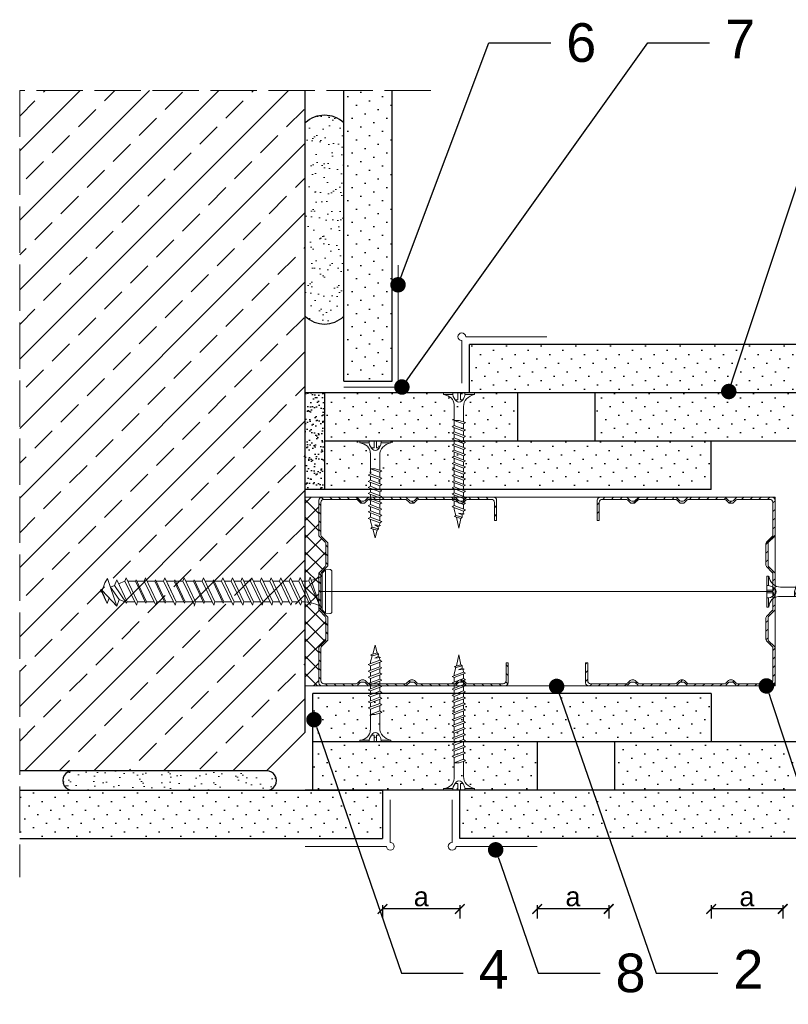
# Model space of a CAD drawing. Header units: millimetres. Extents: x 1776 to 2793, y 1041 to 1933.
# Tile 1 of 9: x 1776 to 1974, y 1183 to 1438. Entities that reach past the tile are written whole.
import ezdxf
from ezdxf import colors
from ezdxf.entities.mleader import LeaderData, LeaderLine
from ezdxf.math import Vec2, Vec3

# ---------------------------------------------------------------- set-up
doc = ezdxf.new("R2010")
doc.units = ezdxf.units.MM
doc.linetypes.add('ACAD_ISO02W100', pattern=[15, 12, -3])
for name, color, linetype, lineweight in [('_ISOVER WELNA', 7, 'BATTING', 9), ('_RIGIPS AKCESORIA', 7, 'Continuous', 18), ('_RIGIPS G-K', 7, 'Continuous', 25), ('_RIGIPS PROFIL', 7, 'Continuous', 18), ('KRESKOWANIE', 7, 'Continuous', 9), ('OPISY', 7, 'Continuous', 9), ('PRZERYWANA', 7, 'ACAD_ISO02W100', 9), ('WYMIARY', 7, 'Continuous', 25)]:
    doc.layers.add(name, color=color, linetype=linetype, lineweight=lineweight)
doc.styles.get("Standard").update_dxf_attribs({"font": 'arial.ttf'})
doc.linetypes.add('BATTING', pattern='A,0.00254,-2.54,[134,ltypeshp.shx,S=2.54,R=0,X=-2.54,Y=0],-5.08,[134,ltypeshp.shx,S=2.54,R=180,X=2.54,Y=0],-2.54', length=10.16254)
doc.dimstyles.new('ISO-25', dxfattribs={"dimtxt": 5, "dimasz": 2.5, "dimexe": 2.5, "dimexo": 0.625, "dimtad": 1, "dimtxsty": 'Standard', "dimblk": 'ARCHTICK', "dimcen": 2.5, "dimadec": 0, "dimazin": 0, "dimtfac": 1, "dimtmove": 0, "dimatfit": 3, "dimfxl": 1, "dimfxlon": 1, "dimarcsym": 0})
pattern_1 = [(315, (-510.7426, -495.5447), (3.367596, 1.122532), [0, -3.175])]
pattern_2 = [(315, (-57.5986, -245.206), (3.367596, 1.122532), [0, -3.175])]
pattern_3 = [(315, (-57.5986, -257.706), (3.367596, 1.122532), [0, -3.175])]
pattern_4 = [(315, (26.8223, -245.206), (3.367596, 1.122532), [0, -3.175])]

# ---------------------------------------------------------------- blocks, each defined once
blk = doc.blocks.new('CW 50 ULTRASTIL')
h = blk.add_hatch()
h.set_pattern_fill('ANSI31', color=256, scale=0.5, style=0)
h.paths.add_polyline_path([(28.56, 40.65, -0.198912), (28.71, 41), (30.21, 42.51, 0.198912), (30.36, 42.86), (30.36, 48.45, 0.198912), (30.21, 48.8), (28.71, 50.31, -0.198912), (28.56, 50.66), (28.56, 59.85, -0.198912), (28.71, 60.2), (30.21, 61.71, 0.198912), (30.36, 62.06), (30.36, 67.65, 0.198912), (30.21, 68), (28.71, 69.51, -0.198912), (28.56, 69.86), (28.56, 78.31, -0.414214), (29.36, 79.11), (37.68, 79.11, -0.198912), (38.04, 78.96), (38.74, 78.25, 0.198912), (39.1, 78.11), (39.68, 78.11, 0.198912), (40.04, 78.25), (40.74, 78.96, -0.198912), (41.1, 79.11), (50.38, 79.11, -0.198912), (50.74, 78.96), (51.44, 78.25, 0.198912), (51.8, 78.11), (52.38, 78.11, 0.198912), (52.74, 78.25), (53.44, 78.96, -0.198912), (53.8, 79.11), (63.08, 79.11, -0.198912), (63.44, 78.96), (64.14, 78.25, 0.198912), (64.5, 78.11), (65.08, 78.11, 0.198912), (65.44, 78.25), (66.14, 78.96, -0.198912), (66.5, 79.11), (75.66, 79.11, -0.414214), (76.46, 78.31), (76.46, 73.66), (77.01, 73.66), (77.01, 78.86, 0.414214), (76.21, 79.66), (66.5, 79.66, 0.198912), (66.14, 79.51), (65.44, 78.8, -0.198912), (65.08, 78.66), (64.5, 78.66, -0.198912), (64.14, 78.8), (63.44, 79.51, 0.198912), (63.08, 79.66), (53.8, 79.66, 0.198912), (53.44, 79.51), (52.74, 78.8, -0.198912), (52.38, 78.66), (51.8, 78.66, -0.198912), (51.44, 78.8), (50.74, 79.51, 0.198912), (50.38, 79.66), (41.1, 79.66, 0.198912), (40.74, 79.51), (40.04, 78.8, -0.198912), (39.68, 78.66), (39.1, 78.66, -0.198912), (38.74, 78.8), (38.04, 79.51, 0.198912), (37.68, 79.66), (28.81, 79.66, 0.414214), (28.01, 78.86), (28.01, 69.86, 0.198912), (28.16, 69.51), (29.66, 68, -0.198912), (29.81, 67.65), (29.81, 62.06, -0.198912), (29.66, 61.71), (28.16, 60.2, 0.198912), (28.01, 59.85), (28.01, 50.66, 0.198912), (28.16, 50.31), (29.66, 48.8, -0.198912), (29.81, 48.45), (29.81, 42.86, -0.198912), (29.66, 42.51), (28.16, 41, 0.198912), (28.01, 40.65), (28.01, 31.66, 0.414214), (28.81, 30.86), (37.68, 30.86, 0.198912), (38.04, 31), (38.74, 31.71, -0.198912), (39.1, 31.86), (39.68, 31.86, -0.198912), (40.04, 31.71), (40.74, 31, 0.198912), (41.1, 30.86), (50.38, 30.86, 0.198912), (50.74, 31), (51.44, 31.71, -0.198912), (51.8, 31.86), (52.38, 31.86, -0.198912), (52.74, 31.71), (53.44, 31, 0.198912), (53.8, 30.86), (63.08, 30.86, 0.198912), (63.44, 31), (64.14, 31.71, -0.198912), (64.5, 31.86), (65.08, 31.86, -0.198912), (65.44, 31.71), (66.14, 31, 0.198912), (66.5, 30.86), (73.21, 30.86, 0.414214), (74.01, 31.66), (74.01, 36.86), (73.46, 36.86), (73.46, 32.21, -0.414214), (72.66, 31.41), (66.5, 31.41, -0.198912), (66.14, 31.55), (65.44, 32.26, 0.198912), (65.08, 32.41), (64.5, 32.41, 0.198912), (64.14, 32.26), (63.44, 31.55, -0.198912), (63.08, 31.41), (53.8, 31.41, -0.198912), (53.44, 31.55), (52.74, 32.26, 0.198912), (52.38, 32.41), (51.8, 32.41, 0.198912), (51.44, 32.26), (50.74, 31.55, -0.198912), (50.38, 31.41), (41.1, 31.41, -0.198912), (40.74, 31.55), (40.04, 32.26, 0.198912), (39.68, 32.41), (39.1, 32.41, 0.198912), (38.74, 32.26), (38.04, 31.55, -0.198912), (37.68, 31.41), (29.36, 31.41, -0.414214), (28.56, 32.21)])
at = {"layer": '_RIGIPS PROFIL'}
for p, q in [((37.68, 79.66), (28.81, 79.66)), ((37.68, 79.11), (29.36, 79.11)), ((38.04, 79.51), (38.74, 78.8)), ((38.04, 78.96), (38.74, 78.25)), ((40.74, 79.51), (40.04, 78.8)), ((40.74, 78.96), (40.04, 78.25)), ((50.38, 79.66), (41.1, 79.66)), ((50.38, 79.11), (41.1, 79.11)), ((50.74, 79.51), (51.44, 78.8)), ((50.74, 78.96), (51.44, 78.25)), ((53.44, 79.51), (52.74, 78.8)), ((53.44, 78.96), (52.74, 78.25)), ((53.8, 79.66), (63.08, 79.66)), ((53.8, 79.11), (63.08, 79.11)), ((63.44, 79.51), (64.14, 78.8)), ((63.44, 78.96), (64.14, 78.25)), ((66.14, 79.51), (65.44, 78.8)), ((66.14, 78.96), (65.44, 78.25)), ((76.21, 79.66), (66.5, 79.66)), ((75.66, 79.11), (66.5, 79.11)), ((28.01, 78.86), (28.01, 69.86)), ((28.56, 78.31), (28.56, 69.86)), ((39.68, 78.66), (39.1, 78.66)), ((39.68, 78.11), (39.1, 78.11)), ((52.38, 78.66), (51.8, 78.66)), ((52.38, 78.11), (51.8, 78.11)), ((65.08, 78.66), (64.5, 78.66)), ((65.08, 78.11), (64.5, 78.11)), ((76.46, 73.66), (76.46, 78.31)), ((77.01, 73.66), (77.01, 78.86)), ((76.46, 73.66), (77.01, 73.66)), ((29.66, 68), (28.16, 69.51)), ((30.21, 68), (28.71, 69.51)), ((29.81, 67.65), (29.81, 62.06)), ((30.36, 67.65), (30.36, 62.06)), ((29.66, 61.71), (28.16, 60.2)), ((30.21, 61.71), (28.71, 60.2)), ((28.01, 59.85), (28.01, 50.66)), ((28.56, 59.85), (28.56, 50.66)), ((29.66, 48.8), (28.16, 50.31)), ((30.21, 48.8), (28.71, 50.31)), ((29.81, 42.86), (29.81, 48.45)), ((30.36, 42.86), (30.36, 48.45)), ((29.66, 42.51), (28.16, 41)), ((30.21, 42.51), (28.71, 41)), ((28.01, 31.66), (28.01, 40.65)), ((28.56, 32.21), (28.56, 40.65)), ((73.46, 36.86), (73.46, 32.21)), ((73.46, 36.86), (74.01, 36.86)), ((74.01, 36.86), (74.01, 31.66)), ((37.68, 30.86), (28.81, 30.86)), ((37.68, 31.41), (29.36, 31.41)), ((38.04, 31.55), (38.74, 32.26)), ((38.04, 31), (38.74, 31.71)), ((39.68, 32.41), (39.1, 32.41)), ((39.68, 31.86), (39.1, 31.86)), ((40.74, 31.55), (40.04, 32.26)), ((40.74, 31), (40.04, 31.71)), ((50.38, 31.41), (41.1, 31.41)), ((50.38, 30.86), (41.1, 30.86)), ((50.74, 31.55), (51.44, 32.26)), ((50.74, 31), (51.44, 31.71)), ((52.38, 32.41), (51.8, 32.41)), ((52.38, 31.86), (51.8, 31.86)), ((53.44, 31.55), (52.74, 32.26)), ((53.44, 31), (52.74, 31.71)), ((53.8, 31.41), (63.08, 31.41)), ((53.8, 30.86), (63.08, 30.86)), ((63.44, 31.55), (64.14, 32.26)), ((63.44, 31), (64.14, 31.71)), ((65.08, 32.41), (64.5, 32.41)), ((65.08, 31.86), (64.5, 31.86)), ((66.14, 31.55), (65.44, 32.26)), ((66.14, 31), (65.44, 31.71)), ((72.66, 31.41), (66.5, 31.41)), ((73.21, 30.86), (66.5, 30.86))]:
    blk.add_line(p, q, dxfattribs=at)
for centre, radius, start, end in [((28.81, 78.86), 0.8, 90, 180), ((29.36, 78.31), 0.8, 90, 180), ((37.68, 79.16), 0.5, 45, 90), ((37.68, 78.61), 0.5, 45, 90), ((41.1, 79.16), 0.5, 90, 135), ((41.1, 78.61), 0.5, 90, 135), ((50.38, 79.16), 0.5, 45, 90), ((50.38, 78.61), 0.5, 45, 90), ((53.8, 79.16), 0.5, 90, 135), ((53.8, 78.61), 0.5, 90, 135), ((63.08, 79.16), 0.5, 45, 90), ((63.08, 78.61), 0.5, 45, 90), ((66.5, 79.16), 0.5, 90, 135), ((66.5, 78.61), 0.5, 90, 135), ((75.66, 78.31), 0.8, 0, 90), ((76.21, 78.86), 0.8, 0, 90), ((39.1, 79.16), 0.5, 225, 270), ((39.1, 78.61), 0.5, 225, 270), ((39.68, 79.16), 0.5, 270, 315), ((39.68, 78.61), 0.5, 270, 315), ((51.8, 79.16), 0.5, 225, 270), ((51.8, 78.61), 0.5, 225, 270), ((52.38, 79.16), 0.5, 270, 315), ((52.38, 78.61), 0.5, 270, 315), ((64.5, 79.16), 0.5, 225, 270), ((64.5, 78.61), 0.5, 225, 270), ((65.08, 79.16), 0.5, 270, 315), ((65.08, 78.61), 0.5, 270, 315), ((28.51, 69.86), 0.5, 180, 225), ((29.06, 69.86), 0.5, 180, 225), ((29.31, 67.65), 0.5, 0, 45), ((29.86, 67.65), 0.5, 0, 45), ((29.31, 62.06), 0.5, 315, 0), ((29.86, 62.06), 0.5, 315, 0), ((28.51, 59.85), 0.5, 135, 180), ((29.06, 59.85), 0.5, 135, 180), ((28.51, 50.66), 0.5, 180, 225), ((29.06, 50.66), 0.5, 180, 225), ((29.31, 48.45), 0.5, 0, 45), ((29.86, 48.45), 0.5, 0, 45), ((28.51, 40.65), 0.5, 135, 180), ((29.06, 40.65), 0.5, 135, 180), ((29.31, 42.86), 0.5, 315, 0), ((29.86, 42.86), 0.5, 315, 0), ((28.81, 31.66), 0.8, 180, 270), ((29.36, 32.21), 0.8, 180, 270), ((37.68, 31.91), 0.5, 270, 315), ((37.68, 31.36), 0.5, 270, 315), ((39.1, 31.91), 0.5, 90, 135), ((39.1, 31.36), 0.5, 90, 135), ((39.68, 31.91), 0.5, 45, 90), ((39.68, 31.36), 0.5, 45, 90), ((41.1, 31.91), 0.5, 225, 270), ((41.1, 31.36), 0.5, 225, 270), ((50.38, 31.91), 0.5, 270, 315), ((50.38, 31.36), 0.5, 270, 315), ((51.8, 31.91), 0.5, 90, 135), ((51.8, 31.36), 0.5, 90, 135), ((52.38, 31.91), 0.5, 45, 90), ((52.38, 31.36), 0.5, 45, 90), ((53.8, 31.91), 0.5, 225, 270), ((53.8, 31.36), 0.5, 225, 270), ((63.08, 31.91), 0.5, 270, 315), ((63.08, 31.36), 0.5, 270, 315), ((64.5, 31.91), 0.5, 90, 135), ((64.5, 31.36), 0.5, 90, 135), ((65.08, 31.91), 0.5, 45, 90), ((65.08, 31.36), 0.5, 45, 90), ((66.5, 31.91), 0.5, 225, 270), ((66.5, 31.36), 0.5, 225, 270), ((72.66, 32.21), 0.8, 270, 0), ((73.21, 31.66), 0.8, 270, 0)]:
    blk.add_arc(centre, radius, start, end, dxfattribs=at)
blk = doc.blocks.new('TN 25')
at = {"layer": '_RIGIPS AKCESORIA'}
for p, q in [((0, -0.84), (0, 7.16)), ((0, 7.16), (0.46, 7.16)), ((0.46, 7.16), (0.46, 4.78)), ((0.46, 4.78), (0, 4.78)), ((0, 3.5), (1.77, 3.5)), ((0, 2.83), (1.77, 2.83)), ((1.77, 3.5), (1.77, 4.2)), ((1.77, 2.83), (1.77, 2.18)), ((3.02, 4.46), (8.47, 4.46)), ((7.12, 4.46), (7.12, 3.18)), ((8.03, 2.01), (7.12, 4.46)), ((7.12, 3.18), (7.65, 1.53)), ((8.47, 4.46), (8.79, 5)), ((9.61, 1.51), (8.47, 4.46)), ((8.79, 5), (9.93, 2.01)), ((9, 4.46), (10.1, 4.46)), ((10.1, 4.46), (10.41, 5)), ((11.23, 1.51), (10.1, 4.46)), ((10.41, 5), (11.56, 2.01)), ((10.62, 4.46), (11.67, 4.46)), ((11.67, 4.46), (11.99, 5)), ((12.81, 1.51), (11.67, 4.46)), ((11.99, 5), (13.14, 2.01)), ((12.2, 4.46), (13.21, 4.46)), ((13.21, 4.46), (13.52, 5)), ((14.34, 1.51), (13.21, 4.46)), ((13.52, 5), (14.67, 2.01)), ((13.73, 4.46), (14.8, 4.46)), ((14.8, 4.46), (15.12, 5)), ((15.94, 1.51), (14.8, 4.46)), ((15.12, 5), (16.26, 2.01)), ((15.33, 4.46), (16.42, 4.46)), ((16.42, 4.46), (16.73, 5)), ((17.55, 1.51), (16.42, 4.46)), ((16.73, 5), (17.88, 2.01)), ((16.94, 4.46), (17.99, 4.46)), ((17.99, 4.46), (18.31, 5)), ((19.13, 1.51), (17.99, 4.46)), ((18.31, 5), (19.45, 2.01)), ((18.52, 4.46), (19.68, 4.46)), ((19.68, 4.46), (20, 5)), ((20.82, 1.51), (19.68, 4.46)), ((20, 5), (21.14, 2.01)), ((20.21, 4.46), (20.7, 4.46)), ((20.7, 4.46), (22.28, 3.98)), ((21.85, 1.83), (21.67, 3.28)), ((21.67, 3.28), (22.14, 2.4)), ((22.28, 3.98), (22.56, 4.37)), ((22.7, 2.36), (22.28, 3.98)), ((22.56, 4.37), (23.03, 2.71)), ((23.03, 2.71), (22.7, 2.36)), ((22.71, 3.85), (25, 3.24)), ((25, 3.24), (23.03, 2.71)), ((0.46, 1.64), (0, 1.64)), ((0.46, -0.84), (0.46, 1.64)), ((7.49, 2.01), (3.55, 2.01)), ((7.65, 1.53), (8.03, 2.01)), ((9.41, 2.01), (8.03, 2.01)), ((9.93, 2.01), (9.61, 1.51)), ((11.04, 2.01), (9.93, 2.01)), ((11.56, 2.01), (11.23, 1.51)), ((12.61, 2.01), (11.56, 2.01)), ((13.14, 2.01), (12.81, 1.51)), ((14.15, 2.01), (13.14, 2.01)), ((14.67, 2.01), (14.34, 1.51)), ((15.74, 2.01), (14.67, 2.01)), ((16.26, 2.01), (15.94, 1.51)), ((17.36, 2.01), (16.26, 2.01)), ((17.88, 2.01), (17.55, 1.51)), ((18.93, 2.01), (17.88, 2.01)), ((19.45, 2.01), (19.13, 1.51)), ((19.45, 2.01), (20.62, 2.01)), ((21.14, 2.01), (20.82, 1.51)), ((21.14, 2.01), (21.81, 2.12)), ((22.14, 2.4), (21.85, 1.83)), ((22.7, 2.36), (22.14, 2.4)), ((0, -0.84), (0.46, -0.84))]:
    blk.add_line(p, q, dxfattribs=at)
for centre, major_axis, ratio, start_param, end_param in [((3.09, 7.67), (0.17, 3.2), 0.826134, 1.773653, 3.180586), ((-0.04, 0.9), (0, 3.93), 0.848176, -0.720942, -0.151112), ((1.66, 3.18), (0, 0.895), 0.848176, -1.552777, -0.720942), ((1.66, 3.18), (0, 0.895), 0.848176, 3.862535, 4.730408), ((3.37, -1.57), (0.28, 3.57), 0.832181, 0.035984, 1.430787), ((-2.73, 15.91), (0, 14.76), 0.848176, 3.399396, 3.475072), ((0.59, 4.62), (0, 2.81), 0.848176, 3.475072, 3.862535)]:
    blk.add_ellipse(centre, major_axis=major_axis, ratio=ratio, start_param=start_param, end_param=end_param, dxfattribs=at)
blk = doc.blocks.new('polnaroznik')
at = {"layer": '_RIGIPS AKCESORIA'}
for p, q in [((430.5, 56.15), (451.5, 56.15)), ((429.5, 44.15), (429.5, 55.15))]:
    blk.add_line(p, q, dxfattribs=at)
blk.add_arc((429.5, 56.15), 1, 0, 270, dxfattribs=at)
blk = doc.blocks.new('TN 35')
at = {"layer": '_RIGIPS AKCESORIA'}
for p, q in [((0, -0.84), (0, 7.16)), ((0, 7.16), (0.46, 7.16)), ((0.46, 7.16), (0.46, 4.78)), ((0.46, 4.78), (0, 4.78)), ((0, 3.5), (1.77, 3.5)), ((0, 2.83), (1.77, 2.83)), ((1.77, 3.5), (1.77, 4.2)), ((1.77, 2.83), (1.77, 2.18)), ((3.02, 4.46), (8.47, 4.46)), ((7.12, 4.46), (7.12, 3.18)), ((8.03, 2.01), (7.12, 4.46)), ((7.12, 3.18), (7.65, 1.53)), ((8.47, 4.46), (8.79, 5)), ((9.61, 1.51), (8.47, 4.46)), ((8.79, 5), (9.93, 2.01)), ((9, 4.46), (10.1, 4.46)), ((10.1, 4.46), (10.41, 5)), ((11.23, 1.51), (10.1, 4.46)), ((10.41, 5), (11.56, 2.01)), ((10.62, 4.46), (11.67, 4.46)), ((11.67, 4.46), (11.99, 5)), ((12.81, 1.51), (11.67, 4.46)), ((11.99, 5), (13.14, 2.01)), ((12.2, 4.46), (13.21, 4.46)), ((13.21, 4.46), (13.52, 5)), ((14.34, 1.51), (13.21, 4.46)), ((13.52, 5), (14.67, 2.01)), ((13.73, 4.46), (14.8, 4.46)), ((14.8, 4.46), (15.12, 5)), ((15.94, 1.51), (14.8, 4.46)), ((15.12, 5), (16.26, 2.01)), ((15.33, 4.46), (16.42, 4.46)), ((16.42, 4.46), (16.73, 5)), ((17.55, 1.51), (16.42, 4.46)), ((16.73, 5), (17.88, 2.01)), ((16.94, 4.46), (17.99, 4.46)), ((17.99, 4.46), (18.31, 5)), ((19.13, 1.51), (17.99, 4.46)), ((18.31, 5), (19.45, 2.01)), ((18.52, 4.46), (19.57, 4.46)), ((19.57, 4.46), (19.88, 5)), ((20.7, 1.51), (19.57, 4.46)), ((19.88, 5), (21.03, 2.01)), ((20.09, 4.46), (21.14, 4.46)), ((21.14, 4.46), (21.46, 5)), ((22.28, 1.51), (21.14, 4.46)), ((21.46, 5), (22.6, 2.01)), ((21.67, 4.46), (22.72, 4.46)), ((22.72, 4.46), (23.03, 5)), ((23.85, 1.51), (22.72, 4.46)), ((23.03, 5), (24.18, 2.01)), ((23.24, 4.46), (24.29, 4.46)), ((24.29, 4.46), (24.61, 5)), ((25.43, 1.51), (24.29, 4.46)), ((24.61, 5), (25.75, 2.01)), ((24.81, 4.46), (25.87, 4.46)), ((25.87, 4.46), (26.18, 5)), ((27, 1.51), (25.87, 4.46)), ((26.18, 5), (27.33, 2.01)), ((26.39, 4.46), (27.44, 4.46)), ((27.44, 4.46), (27.76, 5)), ((28.58, 1.51), (27.44, 4.46)), ((27.76, 5), (28.9, 2.01)), ((27.96, 4.46), (29.13, 4.46)), ((29.13, 4.46), (29.45, 5)), ((30.27, 1.51), (29.13, 4.46)), ((29.45, 5), (30.59, 2.01)), ((29.65, 4.46), (30.15, 4.46)), ((30.15, 4.46), (31.73, 3.98)), ((31.3, 1.83), (31.12, 3.28)), ((31.12, 3.28), (31.59, 2.4)), ((31.73, 3.98), (32.01, 4.37)), ((32.15, 2.36), (31.73, 3.98)), ((32.01, 4.37), (32.48, 2.71)), ((32.48, 2.71), (32.15, 2.36)), ((32.16, 3.85), (35, 3.24)), ((35, 3.24), (32.48, 2.71)), ((0.46, 1.64), (0, 1.64)), ((0.46, -0.84), (0.46, 1.64)), ((7.49, 2.01), (3.55, 2.01)), ((7.65, 1.53), (8.03, 2.01)), ((9.41, 2.01), (8.03, 2.01)), ((9.93, 2.01), (9.61, 1.51)), ((11.04, 2.01), (9.93, 2.01)), ((11.56, 2.01), (11.23, 1.51)), ((12.61, 2.01), (11.56, 2.01)), ((13.14, 2.01), (12.81, 1.51)), ((14.15, 2.01), (13.14, 2.01)), ((14.67, 2.01), (14.34, 1.51)), ((15.74, 2.01), (14.67, 2.01)), ((16.26, 2.01), (15.94, 1.51)), ((17.36, 2.01), (16.26, 2.01)), ((17.88, 2.01), (17.55, 1.51)), ((18.93, 2.01), (17.84, 2.01)), ((19.45, 2.01), (19.13, 1.51)), ((20.51, 2.01), (19.41, 2.01)), ((21.03, 2.01), (20.7, 1.51)), ((22.08, 2.01), (20.99, 2.01)), ((22.6, 2.01), (22.28, 1.51)), ((23.66, 2.01), (22.56, 2.01)), ((24.18, 2.01), (23.85, 1.51)), ((25.23, 2.01), (24.14, 2.01)), ((25.75, 2.01), (25.43, 1.51)), ((26.81, 2.01), (25.71, 2.01)), ((27.33, 2.01), (27, 1.51)), ((28.38, 2.01), (27.33, 2.01)), ((28.9, 2.01), (28.58, 1.51)), ((28.9, 2.01), (30.07, 2.01)), ((30.59, 2.01), (30.27, 1.51)), ((30.59, 2.01), (31.26, 2.12)), ((31.59, 2.4), (31.3, 1.83)), ((32.15, 2.36), (31.59, 2.4)), ((0, -0.84), (0.46, -0.84))]:
    blk.add_line(p, q, dxfattribs=at)
for centre, major_axis, ratio, start_param, end_param in [((3.09, 7.67), (0.17, 3.2), 0.826134, 1.773653, 3.180586), ((-0.04, 0.9), (0, 3.93), 0.848176, -0.720942, -0.151112), ((1.66, 3.18), (0, 0.895), 0.848176, -1.552777, -0.720942), ((1.66, 3.18), (0, 0.895), 0.848176, 3.862535, 4.730408), ((3.37, -1.57), (0.28, 3.57), 0.832181, 0.035984, 1.430787), ((-2.73, 15.91), (0, 14.76), 0.848176, 3.399396, 3.475072), ((0.59, 4.62), (0, 2.81), 0.848176, 3.475072, 3.862535)]:
    blk.add_ellipse(centre, major_axis=major_axis, ratio=ratio, start_param=start_param, end_param=end_param, dxfattribs=at)
blk = doc.blocks.new('kolek beton 65')
at = {"layer": '_RIGIPS AKCESORIA'}
for p, q in [((-68.91, -931.37), (-69.76, -932.23)), ((-67.81, -931.28), (-68.91, -931.37)), ((-68.91, -942.59), (-68.91, -931.37)), ((-67.26, -942.18), (-67.26, -931.78)), ((-125.3, -933.58), (-125.96, -934.72)), ((-122.91, -940.73), (-125.3, -933.58)), ((-122.93, -933.94), (-123.47, -935.41)), ((-120.25, -939.63), (-122.93, -933.94)), ((-120.86, -934.33), (-122.44, -934.98)), ((-120.81, -934.33), (-120.86, -934.33)), ((-120.48, -933.42), (-120.81, -934.33)), ((-117.85, -940.54), (-120.81, -934.33)), ((-117.51, -939.63), (-120.48, -933.42)), ((-118.08, -934.33), (-120.05, -934.33)), ((-117.93, -933.94), (-118.08, -934.33)), ((-118.08, -934.33), (-115.39, -940.02)), ((-115.25, -939.63), (-117.93, -933.94)), ((-115.81, -934.33), (-117.73, -934.33)), ((-115.48, -933.42), (-115.81, -934.33)), ((-112.85, -940.54), (-115.81, -934.33)), ((-112.51, -939.63), (-115.48, -933.42)), ((-113.08, -934.33), (-115.05, -934.33)), ((-112.93, -933.94), (-113.08, -934.33)), ((-113.08, -934.33), (-110.39, -940.02)), ((-110.25, -939.63), (-112.93, -933.94)), ((-110.81, -934.33), (-112.73, -934.33)), ((-110.48, -933.42), (-110.81, -934.33)), ((-110.48, -933.42), (-110.81, -934.33)), ((-108.28, -939.63), (-110.81, -934.33)), ((-107.85, -940.54), (-110.81, -934.33)), ((-107.51, -939.63), (-110.48, -933.42)), ((-108.08, -934.33), (-110.05, -934.33)), ((-107.51, -939.63), (-110.05, -934.33)), ((-107.93, -933.94), (-108.08, -934.33)), ((-108.08, -934.33), (-105.39, -940.02)), ((-105.25, -939.63), (-107.93, -933.94)), ((-105.81, -934.33), (-107.73, -934.33)), ((-105.48, -933.42), (-105.81, -934.33)), ((-102.85, -940.54), (-105.81, -934.33)), ((-102.51, -939.63), (-105.48, -933.42)), ((-103.08, -934.33), (-105.05, -934.33)), ((-102.93, -933.94), (-103.08, -934.33)), ((-103.08, -934.33), (-100.39, -940.02)), ((-100.25, -939.63), (-102.93, -933.94)), ((-100.81, -934.33), (-102.73, -934.33)), ((-100.48, -933.42), (-100.81, -934.33)), ((-97.85, -940.54), (-100.81, -934.33)), ((-97.51, -939.63), (-100.48, -933.42)), ((-98.08, -934.33), (-100.05, -934.33)), ((-97.93, -933.94), (-98.08, -934.33)), ((-98.08, -934.33), (-95.39, -940.02)), ((-95.25, -939.63), (-97.93, -933.94)), ((-95.81, -934.33), (-97.73, -934.33)), ((-95.48, -933.42), (-95.81, -934.33)), ((-92.85, -940.54), (-95.81, -934.33)), ((-92.51, -939.63), (-95.48, -933.42)), ((-93.31, -934.33), (-95.05, -934.33)), ((-92.98, -933.42), (-93.31, -934.33)), ((-90.35, -940.54), (-93.31, -934.33)), ((-90.01, -939.63), (-92.98, -933.42)), ((-90.81, -934.33), (-92.55, -934.33)), ((-90.48, -933.42), (-90.81, -934.33)), ((-87.85, -940.54), (-90.81, -934.33)), ((-87.51, -939.63), (-90.48, -933.42)), ((-88.31, -934.33), (-90.05, -934.33)), ((-87.98, -933.42), (-88.31, -934.33)), ((-85.35, -940.54), (-88.31, -934.33)), ((-85.01, -939.63), (-87.98, -933.42)), ((-85.81, -934.33), (-87.55, -934.33)), ((-85.48, -933.42), (-85.81, -934.33)), ((-82.85, -940.54), (-85.81, -934.33)), ((-82.51, -939.63), (-85.48, -933.42)), ((-83.31, -934.33), (-85.05, -934.33)), ((-82.98, -933.42), (-83.31, -934.33)), ((-80.35, -940.54), (-83.31, -934.33)), ((-80.01, -939.63), (-82.98, -933.42)), ((-80.81, -934.33), (-82.55, -934.33)), ((-80.48, -933.42), (-80.81, -934.33)), ((-77.85, -940.54), (-80.81, -934.33)), ((-77.51, -939.63), (-80.48, -933.42)), ((-80.05, -934.33), (-78.31, -934.33)), ((-77.98, -933.42), (-78.31, -934.33)), ((-75.35, -940.54), (-78.31, -934.33)), ((-75.01, -939.63), (-77.98, -933.42)), ((-75.81, -934.33), (-77.55, -934.33)), ((-75.47, -933.37), (-75.81, -934.33)), ((-72.85, -940.54), (-75.81, -934.33)), ((-75.47, -933.37), (-72.61, -939.89)), ((-72.91, -933.23), (-73.27, -934.2)), ((-73.27, -934.2), (-70.43, -940.67)), ((-70.43, -940.67), (-72.91, -933.23)), ((-69.76, -932.23), (-69.76, -941.73)), ((-126.91, -936.37), (-127.26, -936.98)), ((-126.9, -936.83), (-127.26, -936.98)), ((-126.72, -937.2), (-127.26, -936.98)), ((-127.02, -936.57), (-125.7, -939.37)), ((-125.41, -940.08), (-126.91, -936.37)), ((-126.69, -936.74), (-126.75, -936.77)), ((-125.96, -934.72), (-126.69, -936.74)), ((-126.69, -936.74), (-122.91, -940.73)), ((-123.47, -935.41), (-124.54, -935.85)), ((-122.3, -939.04), (-124.54, -935.85)), ((-123.47, -935.41), (-120.37, -939.96)), ((-124.89, -938.64), (-125.41, -940.08)), ((-122.3, -939.04), (-122.91, -940.73)), ((-120.86, -939.63), (-122.3, -939.04)), ((-120.6, -939.63), (-120.86, -939.63)), ((-120.25, -939.63), (-120.37, -939.96)), ((-118.28, -939.63), (-120.25, -939.63)), ((-117.51, -939.63), (-117.85, -940.54)), ((-115.58, -939.63), (-117.51, -939.63)), ((-115.25, -939.63), (-115.39, -940.02)), ((-113.28, -939.63), (-115.25, -939.63)), ((-112.51, -939.63), (-112.85, -940.54)), ((-110.6, -939.63), (-112.51, -939.63)), ((-110.25, -939.63), (-110.39, -940.02)), ((-108.28, -939.63), (-110.25, -939.63)), ((-107.51, -939.63), (-107.85, -940.54)), ((-107.51, -939.63), (-107.85, -940.54)), ((-105.6, -939.63), (-107.51, -939.63)), ((-105.25, -939.63), (-105.39, -940.02)), ((-103.28, -939.63), (-105.25, -939.63)), ((-102.51, -939.63), (-102.91, -940.73)), ((-100.6, -939.63), (-102.51, -939.63)), ((-100.25, -939.63), (-100.41, -940.08)), ((-98.28, -939.63), (-100.25, -939.63)), ((-97.51, -939.63), (-97.85, -940.54)), ((-95.6, -939.63), (-97.51, -939.63)), ((-95.25, -939.63), (-95.39, -940.02)), ((-93.28, -939.63), (-95.25, -939.63)), ((-92.51, -939.63), (-92.85, -940.54)), ((-90.78, -939.63), (-92.51, -939.63)), ((-90.01, -939.63), (-90.35, -940.54)), ((-88.28, -939.63), (-90.01, -939.63)), ((-87.51, -939.63), (-87.85, -940.54)), ((-85.78, -939.63), (-87.51, -939.63)), ((-85.01, -939.63), (-85.35, -940.54)), ((-83.28, -939.63), (-85.01, -939.63)), ((-82.51, -939.63), (-82.85, -940.54)), ((-80.78, -939.63), (-82.51, -939.63)), ((-80.01, -939.63), (-80.35, -940.54)), ((-78.28, -939.63), (-80.01, -939.63)), ((-77.51, -939.63), (-77.85, -940.54)), ((-77.51, -939.63), (-75.78, -939.63)), ((-75.01, -939.63), (-75.35, -940.54)), ((-72.61, -939.89), (-72.85, -940.54)), ((-68.91, -942.59), (-69.76, -941.73)), ((-67.81, -942.68), (-68.91, -942.59))]:
    blk.add_line(p, q, dxfattribs=at)
for centre, radius, start, end in [((-67.76, -931.78), 0.5, 0, 95), ((-74.88, -924.33), 10, 269.0428, 279.2887), ((-74.88, -924.33), 10, 282.9916, 297.2521), ((-70.76, -932.33), 1, 297.387, 0.1192), ((-74.88, -949.63), 10, 80.5289, 90.7633), ((-74.88, -949.63), 10, 62.7479, 76.8682), ((-70.76, -941.63), 1, 359.8807, 62.6128), ((-67.76, -942.18), 0.5, 265, 360)]:
    blk.add_arc(centre, radius, start, end, dxfattribs=at)
blk = doc.blocks.new('_Dot')
at = {"color": 0, "linetype": 'ByBlock', "lineweight": -2}
blk.add_line((-0.5, 0), (-1, 0), dxfattribs=at)
at = {"color": 0, "linetype": 'ByBlock', "const_width": 0.5}
blk.add_lwpolyline([(-0.25, 0, 1), (0.25, 0, 1)], format="xyb", close=True, dxfattribs=at)
blk = doc.blocks.new('_ArchTick')
at = {"color": 0, "linetype": 'ByBlock', "const_width": 0.15}
blk.add_lwpolyline([(-0.5, -0.5), (0.5, 0.5)], dxfattribs=at)
blk = doc.blocks.new('*D25')
at = {"layer": 'Defpoints', "color": 0, "transparency": 16777216}
for p in [(1869.53, 1238.32), (1889.53, 1238.32), (1869.53, 1207.64)]:
    blk.add_point(p, dxfattribs=at)
at = {"layer": 'WYMIARY', "color": 0, "lineweight": -2, "transparency": 16777216}
for p, q in [((1869.53, 1208.64), (1869.53, 1205.14)), ((1889.53, 1207.64), (1869.53, 1207.64)), ((1889.53, 1208.64), (1889.53, 1205.14))]:
    blk.add_line(p, q, dxfattribs=at)
at = {"layer": 'WYMIARY', "color": 0, "lineweight": -2, "transparency": 16777216, "xscale": 2.5, "yscale": 2.5, "zscale": 2.5, "rotation": 180}
blk.add_blockref('_ArchTick', (1869.53, 1207.64), dxfattribs=at)
at = {"layer": 'WYMIARY', "color": 0, "lineweight": -2, "transparency": 16777216, "xscale": 2.5, "yscale": 2.5, "zscale": 2.5}
blk.add_blockref('_ArchTick', (1889.53, 1207.64), dxfattribs=at)
at = {"layer": 'WYMIARY', "color": 0, "transparency": 16777216, "insert": (1879.53, 1210.8), "char_height": 5, "attachment_point": 5}
blk.add_mtext('a', dxfattribs=at)
blk = doc.blocks.new('*D26')
at = {"layer": 'Defpoints', "color": 0, "transparency": 16777216}
for p in [(1973.03, 1240.32), (1954.53, 1238.32), (1954.53, 1207.64)]:
    blk.add_point(p, dxfattribs=at)
at = {"layer": 'WYMIARY', "color": 0, "lineweight": -2, "transparency": 16777216}
for p, q in [((1954.53, 1208.64), (1954.53, 1205.14)), ((1973.03, 1207.64), (1954.53, 1207.64)), ((1973.03, 1208.64), (1973.03, 1205.14))]:
    blk.add_line(p, q, dxfattribs=at)
at = {"layer": 'WYMIARY', "color": 0, "lineweight": -2, "transparency": 16777216, "xscale": 2.5, "yscale": 2.5, "zscale": 2.5, "rotation": 180}
blk.add_blockref('_ArchTick', (1954.53, 1207.64), dxfattribs=at)
at = {"layer": 'WYMIARY', "color": 0, "lineweight": -2, "transparency": 16777216, "xscale": 2.5, "yscale": 2.5, "zscale": 2.5}
blk.add_blockref('_ArchTick', (1973.03, 1207.64), dxfattribs=at)
at = {"layer": 'WYMIARY', "color": 0, "transparency": 16777216, "insert": (1963.78, 1210.8), "char_height": 5, "attachment_point": 5}
blk.add_mtext('a', dxfattribs=at)
blk = doc.blocks.new('*D27')
at = {"layer": 'Defpoints', "color": 0, "transparency": 16777216}
for p in [(1928.03, 1240.32), (1909.53, 1238.32), (1909.53, 1207.64)]:
    blk.add_point(p, dxfattribs=at)
at = {"layer": 'WYMIARY', "color": 0, "lineweight": -2, "transparency": 16777216}
for p, q in [((1909.53, 1208.64), (1909.53, 1205.14)), ((1928.03, 1207.64), (1909.53, 1207.64)), ((1928.03, 1208.64), (1928.03, 1205.14))]:
    blk.add_line(p, q, dxfattribs=at)
at = {"layer": 'WYMIARY', "color": 0, "lineweight": -2, "transparency": 16777216, "xscale": 2.5, "yscale": 2.5, "zscale": 2.5, "rotation": 180}
blk.add_blockref('_ArchTick', (1909.53, 1207.64), dxfattribs=at)
at = {"layer": 'WYMIARY', "color": 0, "lineweight": -2, "transparency": 16777216, "xscale": 2.5, "yscale": 2.5, "zscale": 2.5}
blk.add_blockref('_ArchTick', (1928.03, 1207.64), dxfattribs=at)
at = {"layer": 'WYMIARY', "color": 0, "transparency": 16777216, "insert": (1918.78, 1210.8), "char_height": 5, "attachment_point": 5}
blk.add_mtext('a', dxfattribs=at)

msp = doc.modelspace()

# ---------------------------------------------------------------- hatches: boundary and pattern name
h = msp.add_hatch()
h.set_pattern_fill('ANSI33', color=256, scale=2, style=0)
h.set_pattern_definition([(45, (55.401, -136.954), (-8.980256, 8.980256), []), (45, (64.382, -136.954), (-8.980256, 8.980256), [6.35, -3.175])])
h.paths.add_polyline_path([(1849.53, 1419.321), (1775.676, 1419.321), (1775.676, 1243.321), (1839.53, 1243.321), (1849.53, 1253.321)])
at = {"layer": '_RIGIPS AKCESORIA'}
h = msp.add_hatch(dxfattribs=at)
h.set_pattern_fill('ANSI37', color=256, style=0)
h.set_pattern_definition([(45, (2e-13, -483.0447), (-2.245064, 2.245064), []), (135, (2e-13, -483.0447), (-2.245064, -2.245064), [])])
h.paths.add_polyline_path([(1854.683, 1296.175, 0.1989124), (1854.83, 1296.528), (1854.83, 1302.114, 0.1989124), (1854.683, 1302.468), (1853.176, 1303.975, -0.1989124), (1853.03, 1304.328), (1853.03, 1313.321, -0.4142136), (1853.83, 1314.121), (1849.53, 1314.121), (1849.53, 1265.321), (1853.83, 1265.321, -0.4142136), (1853.03, 1266.121), (1853.03, 1275.114, -0.1989124), (1853.176, 1275.468), (1854.683, 1276.975, 0.1989124), (1854.83, 1277.328), (1854.83, 1282.914, 0.1989124), (1854.683, 1283.268), (1853.176, 1284.775, -0.1989124), (1853.03, 1285.128), (1853.03, 1294.314, -0.1989124), (1853.176, 1294.668)])
at = {"layer": '_RIGIPS G-K'}
h = msp.add_hatch(dxfattribs=at)
h.set_pattern_fill('DOTS', color=256, scale=2, angle=225, style=0)
h.set_pattern_definition([(135, (264.3263, 2726.6727), (1.122532, 3.367596), [0, -3.175])])
h.paths.add_polyline_path([(1872.03, 1419.321), (1859.53, 1419.321), (1859.53, 1344.121), (1872.03, 1344.121)])
h = msp.add_hatch(dxfattribs=at)
h.set_pattern_fill('DOTS', color=256, scale=2, angle=-45, style=0)
h.set_pattern_definition(pattern_1)
h.paths.add_polyline_path([(2094.883, 1353.621), (1892.03, 1353.621), (1892.03, 1341.121), (2094.883, 1341.121)])
h = msp.add_hatch(dxfattribs=at)
h.set_pattern_fill('AR-SAND', color=256, scale=0.05, style=0)
h.set_pattern_definition([(322.5, (-165.007, 2431.5051), (-0.0800016, -2.4470662), [0, -1.9304, 0, -2.159, 0, -2.06375]), (352.5, (-165.007, 2431.505), (2.2476164, -3.5841255), [0, -1.0414, 0, -1.7399, 0, -0.66675]), (32.5, (-166.5692, 2431.5051), (3.9549619, -0.007186), [0, -0.635, 0, -2.286, 0, -2.9845]), (42.5, (-166.569, 2431.505), (3.8177823, -1.1146466), [0, -0.3175, 0, -1.4986, 0, -1.7145])])
h.paths.add_polyline_path([(1849.53, 1316.121), (1854.53, 1316.121), (1854.53, 1341.121), (1849.53, 1341.121)])
h = msp.add_hatch(dxfattribs=at)
h.set_pattern_fill('DOTS', color=256, scale=2, angle=-45, style=0)
h.set_pattern_definition(pattern_2)
h.paths.add_polyline_path([(1904.53, 1341.121), (1853.03, 1341.121), (1853.03, 1328.621), (1904.53, 1328.621)])
h = msp.add_hatch(dxfattribs=at)
h.set_pattern_fill('DOTS', color=256, scale=2, angle=-45, style=0)
h.set_pattern_definition(pattern_4)
h.paths.add_polyline_path([(2094.883, 1341.121), (1924.53, 1341.121), (1924.53, 1328.621), (2094.883, 1328.621)])
h = msp.add_hatch(dxfattribs=at)
h.set_pattern_fill('DOTS', color=256, scale=2, angle=-45, style=0)
h.set_pattern_definition(pattern_3)
h.paths.add_polyline_path([(1954.53, 1328.621), (1854.53, 1328.621), (1854.53, 1316.121), (1954.53, 1316.121)])
h = msp.add_hatch(dxfattribs=at)
h.set_pattern_fill('DOTS', color=256, scale=2, angle=-45, style=0)
h.set_pattern_definition(pattern_3)
h.paths.add_polyline_path([(1954.53, 1250.821), (1851.53, 1250.821), (1851.53, 1263.321), (1954.53, 1263.321)])
h = msp.add_hatch(dxfattribs=at)
h.set_pattern_fill('DOTS', color=256, scale=2, angle=-45, style=0)
h.set_pattern_definition(pattern_2)
h.paths.add_polyline_path([(1909.53, 1238.321), (1851.53, 1238.321), (1851.53, 1250.821), (1909.53, 1250.821)])
h = msp.add_hatch(dxfattribs=at)
h.set_pattern_fill('DOTS', color=256, scale=2, angle=-45, style=0)
h.set_pattern_definition(pattern_4)
h.paths.add_polyline_path([(2094.883, 1238.321), (1929.53, 1238.321), (1929.53, 1250.821), (2094.883, 1250.821)])
h = msp.add_hatch(dxfattribs=at)
h.set_pattern_fill('DOTS', color=256, scale=2, angle=-45, style=0)
h.set_pattern_definition([(315, (-510.7426, -495.5447), (3.367596, 1.122532), [0, -3.175])])
h.paths.add_polyline_path([(1775.676, 1238.321), (1775.676, 1225.821), (1869.53, 1225.821), (1869.53, 1238.321)])
h = msp.add_hatch(dxfattribs=at)
h.set_pattern_fill('DOTS', color=256, scale=2, angle=-45, style=0)
h.set_pattern_definition(pattern_1)
h.paths.add_polyline_path([(2094.883, 1225.821), (1889.53, 1225.821), (1889.53, 1238.321), (2094.883, 1238.321)])
at = {"layer": 'KRESKOWANIE'}
h = msp.add_hatch(dxfattribs=at)
h.set_pattern_fill('AR-SAND', color=256, scale=0.1, style=0)
h.set_pattern_definition([(322.5, (264.3263, 2726.6727), (-0.160003, -4.894132), [0, -3.8608, 0, -4.318, 0, -4.1275]), (352.5, (264.3263, 2726.673), (4.495233, -7.16825), [0, -2.0828, 0, -3.4798, 0, -1.3335]), (32.5, (261.202, 2726.6727), (7.909924, -0.014372), [0, -1.27, 0, -4.572, 0, -5.969]), (42.5, (261.202, 2726.673), (7.635565, -2.229293), [0, -0.635, 0, -2.9972, 0, -3.429])])
h.paths.add_polyline_path([(1859.53, 1360.921, -0.4), (1849.53, 1360.921), (1849.53, 1410.921, -0.4), (1859.53, 1410.921)])
h = msp.add_hatch(dxfattribs=at)
h.set_pattern_fill('AR-SAND', color=256, scale=0.1, angle=90, style=0)
h.set_pattern_definition([(52.5, (473.7783, -351.882), (4.894132, -0.160003), [0, -3.8608, 0, -4.318, 0, -4.1275]), (82.5, (473.7783, -351.882), (7.16825, 4.495233), [0, -2.0828, 0, -3.4798, 0, -1.3335]), (122.5, (473.7783, -355.006), (0.014372, 7.909924), [0, -1.27, 0, -4.572, 0, -5.969]), (132.5, (473.778, -355.006), (2.229293, 7.635565), [0, -0.635, 0, -2.9972, 0, -3.429])])
edge = h.paths.add_edge_path()
edge.add_arc((1839.631, 1240.821), 2.502, 267.67905, 452.32095)
edge.add_line((1839.53, 1243.321), (1789.53, 1243.321))
edge.add_arc((1789.306, 1240.821), 2.51, 84.89758, 275.10242)
edge.add_line((1789.53, 1238.321), (1839.53, 1238.321))

# ---------------------------------------------------------------- linework, layer by layer
for p, q in [((1849.53, 1253.321), (1849.53, 1419.321)), ((1859.53, 1344.121), (1859.53, 1419.321)), ((1872.03, 1344.121), (1872.03, 1419.321))]:
    msp.add_line(p, q)
at = {"layer": '_ISOVER WELNA', "ltscale": 2.4}
msp.add_line((1970.48, 1289.721), (1853.58, 1289.721), dxfattribs=at)
at = {"layer": '_RIGIPS AKCESORIA'}
for p, q in [((1873.53, 1344.121), (1873.53, 1374.121)), ((1859.53, 1342.621), (1874.53, 1342.621))]:
    msp.add_line(p, q, dxfattribs=at)
at = {"layer": '_RIGIPS G-K'}
for p, q in [((2094.883, 1353.621), (1892.03, 1353.621)), ((1892.03, 1341.121), (1892.03, 1353.621)), ((1859.53, 1344.121), (1872.03, 1344.121)), ((2094.883, 1341.121), (1849.53, 1341.121)), ((1854.53, 1341.121), (1854.53, 1316.121)), ((1904.53, 1328.621), (1904.53, 1341.121)), ((1924.53, 1328.621), (1924.53, 1341.121)), ((2094.883, 1328.621), (1854.53, 1328.621)), ((1954.53, 1316.121), (1954.53, 1328.621)), ((1954.53, 1316.121), (1849.53, 1316.121)), ((1851.53, 1238.321), (1851.53, 1263.321)), ((1954.53, 1263.321), (1851.53, 1263.321)), ((1954.53, 1263.321), (1954.53, 1250.821)), ((1849.53, 1253.321), (1839.53, 1243.321)), ((2094.883, 1250.821), (1851.53, 1250.821)), ((1909.53, 1250.821), (1909.53, 1238.321)), ((1929.53, 1250.821), (1929.53, 1238.321)), ((1839.53, 1243.321), (1775.676, 1243.321)), ((1775.676, 1238.321), (1869.53, 1238.321)), ((2094.883, 1238.321), (1849.53, 1238.321)), ((1869.53, 1238.321), (1869.53, 1225.821)), ((1889.53, 1225.821), (1889.53, 1238.321)), ((1775.676, 1225.821), (1869.53, 1225.821)), ((2094.883, 1225.821), (1889.53, 1225.821))]:
    msp.add_line(p, q, dxfattribs=at)
for centre, radius, start, end in [((1854.53, 1405.671), 7.25, 46.39718, 133.60282), ((1854.53, 1366.171), 7.25, 226.39718, 313.60282), ((1789.306, 1240.821), 2.51, 84.89758, 275.10242), ((1839.631, 1240.821), 2.502, 267.67905, 92.32095)]:
    msp.add_arc(centre, radius, start, end, dxfattribs=at)
at = {"layer": '_RIGIPS PROFIL'}
for p, q in [((1849.53, 1314.121), (1971.03, 1314.121)), ((1971.03, 1265.321), (1971.03, 1314.121)), ((1849.53, 1265.321), (1971.03, 1265.321))]:
    msp.add_line(p, q, dxfattribs=at)
at = {"layer": 'KRESKOWANIE'}
msp.add_line((1775.676, 1238.321), (1887.876, 1238.321), dxfattribs=at)
at = {"layer": 'PRZERYWANA'}
for p, q in [((1775.676, 1419.321), (1775.676, 1215.821)), ((1882.03, 1419.321), (1775.676, 1419.321))]:
    msp.add_line(p, q, dxfattribs=at)

# ---------------------------------------------------------------- block references
at = {"layer": '_RIGIPS AKCESORIA'}
for name, p in [('polnaroznik', (1460.529, 1299.471)), ('kolek beton 65', (1923.697, 2226.701))]:
    msp.add_blockref(name, p, dxfattribs=at)
at = {"layer": '_RIGIPS AKCESORIA', "xscale": -1}
for name, p, rotation in [('TN 35', (1892.49, 1341.121), 90), ('TN 25', (1870.831, 1328.621), 90), ('TN 25', (1968.927, 1292.886), 180), ('polnaroznik', (1458.029, 1279.971), 180)]:
    msp.add_blockref(name, p, dxfattribs=dict(at, rotation=rotation))
at = {"layer": '_RIGIPS AKCESORIA'}
for name, p, rotation in [('TN 25', (1870.831, 1250.821), 90), ('TN 35', (1892.49, 1238.321), 90), ('polnaroznik', (2301.031, 1279.971), 180)]:
    msp.add_blockref(name, p, dxfattribs=dict(at, rotation=rotation))
at = {"layer": '_RIGIPS PROFIL', "xscale": -1, "rotation": 180}
msp.add_blockref('CW 50 ULTRASTIL', (1825.02, 1344.979), dxfattribs=at)
at = {"layer": '_RIGIPS PROFIL', "rotation": 180}
msp.add_blockref('CW 50 ULTRASTIL', (1999.04, 1344.979), dxfattribs=at)

# ---------------------------------------------------------------- dimensions: what is measured, and where the dimension line sits
at = {"layer": 'WYMIARY'}
for base, p1, p2, picture, middle in [((1909.53, 1207.637), (1928.03, 1240.321), (1909.53, 1238.321), '*D27', (1918.78, 1210.803)), ((1954.53, 1207.637), (1973.03, 1240.321), (1954.53, 1238.321), '*D26', (1963.78, 1210.803)), ((1869.53, 1207.637), (1889.53, 1238.321), (1869.53, 1238.321), '*D25', (1879.53, 1210.803))]:
    dim = msp.add_linear_dim(base=base, p1=p1, p2=p2, text='a', dimstyle='ISO-25', override={"dimtad": 3, "dimtmove": 2}, dxfattribs=at)
    dim.commit()
    dim.dimension.update_dxf_attribs({"geometry": picture, "text_midpoint": middle})

# ---------------------------------------------------------------- leaders
at = {"layer": 'OPISY'}
ml = msp.add_multileader_mtext('Standard', dxfattribs=at)
ml.set_content('6', color=256)
ml.set_leader_properties()
ml.set_arrow_properties(name='DOT')
ml.build(insert=Vec2(0, 0))
ctx = ml.context
ctx.base_point, ctx.char_height, ctx.landing_gap_size, ctx.plane_origin = Vec3(1913.029, 1431.628), 10, 4, Vec3(1720.44, 1575.287)
notes = []
notes.append((ctx, [(0, (1, 1, 0), (1897.029, 1431.628), (1, 0), 16, [(0, [(1873.53, 1369.059)], 0, [])])]))
ctx.mtext.insert, ctx.mtext.flow_direction = Vec3(1917.029, 1436.713), 5
ml = msp.add_multileader_mtext('Standard', dxfattribs=at)
ml.set_content('7', color=256)
ml.set_leader_properties()
ml.set_arrow_properties(name='DOT')
ml.build(insert=Vec2(0, 0))
ctx = ml.context
ctx.base_point, ctx.char_height, ctx.landing_gap_size, ctx.plane_origin = Vec3(1954.122, 1431.628), 10, 4, Vec3(1761.533, 1575.287)
notes.append((ctx, [(0, (1, 1, 0), (1938.122, 1431.628), (1, 0), 16, [(0, [(1874.53, 1342.621)], 0, [])])]))
ctx.mtext.insert, ctx.mtext.flow_direction = Vec3(1958.122, 1437.628), 5
ml = msp.add_multileader_mtext('Standard', dxfattribs=at)
ml.set_content('1', color=256)
ml.set_leader_properties()
ml.set_arrow_properties(name='DOT')
ml.build(insert=Vec2(0, 0))
ctx = ml.context
ctx.base_point, ctx.char_height, ctx.landing_gap_size, ctx.plane_origin = Vec3(2004.844, 1431.628), 10, 4, Vec3(1812.256, 1575.287)
notes.append((ctx, [(0, (1, 1, 0), (1988.844, 1431.628), (1, 0), 16, [(0, [(1959.078, 1341.459)], 0, [])])]))
ctx.mtext.insert, ctx.mtext.flow_direction = Vec3(2008.844, 1437.628), 5
ml = msp.add_multileader_mtext('Standard', dxfattribs=at)
ml.set_content('2', color=256)
ml.set_leader_properties()
ml.set_arrow_properties(name='DOT')
ml.build(insert=Vec2(0, 0))
ctx = ml.context
ctx.base_point, ctx.char_height, ctx.landing_gap_size, ctx.plane_origin = Vec3(1956.255, 1191.006), 10, 4, Vec3(1763.666, 1047.347)
notes.append((ctx, [(0, (1, 1, 0), (1940.255, 1191.006), (1, 0), 16, [(0, [(1914.552, 1265.187)], 0, [])])]))
ctx.mtext.insert, ctx.mtext.flow_direction = Vec3(1960.255, 1197.006), 5
ml = msp.add_multileader_mtext('Standard', dxfattribs=at)
ml.set_content('3', color=256)
ml.set_leader_properties()
ml.set_arrow_properties(name='DOT')
ml.build(insert=Vec2(0, 0))
ctx = ml.context
ctx.base_point, ctx.char_height, ctx.landing_gap_size, ctx.plane_origin = Vec3(2009.275, 1191.006), 10, 4, Vec3(1816.686, 1047.347)
notes.append((ctx, [(0, (1, 1, 0), (1993.275, 1191.006), (1, 0), 16, [(0, [(1968.797, 1265.314)], 0, [])])]))
ctx.mtext.insert, ctx.mtext.flow_direction = Vec3(2013.275, 1196.095), 5
ml = msp.add_multileader_mtext('Standard', dxfattribs=at)
ml.set_content('4', color=256)
ml.set_leader_properties()
ml.set_arrow_properties(name='DOT')
ml.build(insert=Vec2(0, 0))
ctx = ml.context
ctx.base_point, ctx.char_height, ctx.landing_gap_size, ctx.plane_origin = Vec3(1890.391, 1191.006), 10, 4, Vec3(1697.803, 1047.347)
notes.append((ctx, [(0, (1, 1, 0), (1874.391, 1191.006), (1, 0), 16, [(0, [(1851.795, 1256.579)], 0, [])])]))
ctx.mtext.insert, ctx.mtext.flow_direction = Vec3(1894.391, 1197.006), 5
ml = msp.add_multileader_mtext('Standard', dxfattribs=at)
ml.set_content('8', color=256)
ml.set_leader_properties()
ml.set_arrow_properties(name='DOT')
ml.build(insert=Vec2(0, 0))
ctx = ml.context
ctx.base_point, ctx.char_height, ctx.landing_gap_size, ctx.plane_origin = Vec3(1925.775, 1191.006), 10, 4, Vec3(1733.186, 1047.347)
notes.append((ctx, [(0, (1, 1, 0), (1909.775, 1191.006), (1, 0), 16, [(0, [(1898.777, 1222.921)], 0, [])])]))
ctx.mtext.insert, ctx.mtext.flow_direction = Vec3(1929.775, 1196.092), 5
for ctx, leaders in notes:
    for number, flags, end, landing, length, lines in leaders:
        leader = LeaderData()
        leader.index, (leader.has_last_leader_line, leader.has_dogleg_vector, leader.attachment_direction) = number, flags
        leader.last_leader_point, leader.dogleg_vector, leader.dogleg_length = Vec3(end), Vec3(landing), length
        for number, points, colour, breaks in lines:
            line = LeaderLine()
            line.index, line.vertices, line.color, line.breaks = number, Vec3.list(points), colors.encode_raw_color(colour), breaks
            leader.lines.append(line)
        ctx.leaders.append(leader)

doc.saveas('drawing.dxf')
